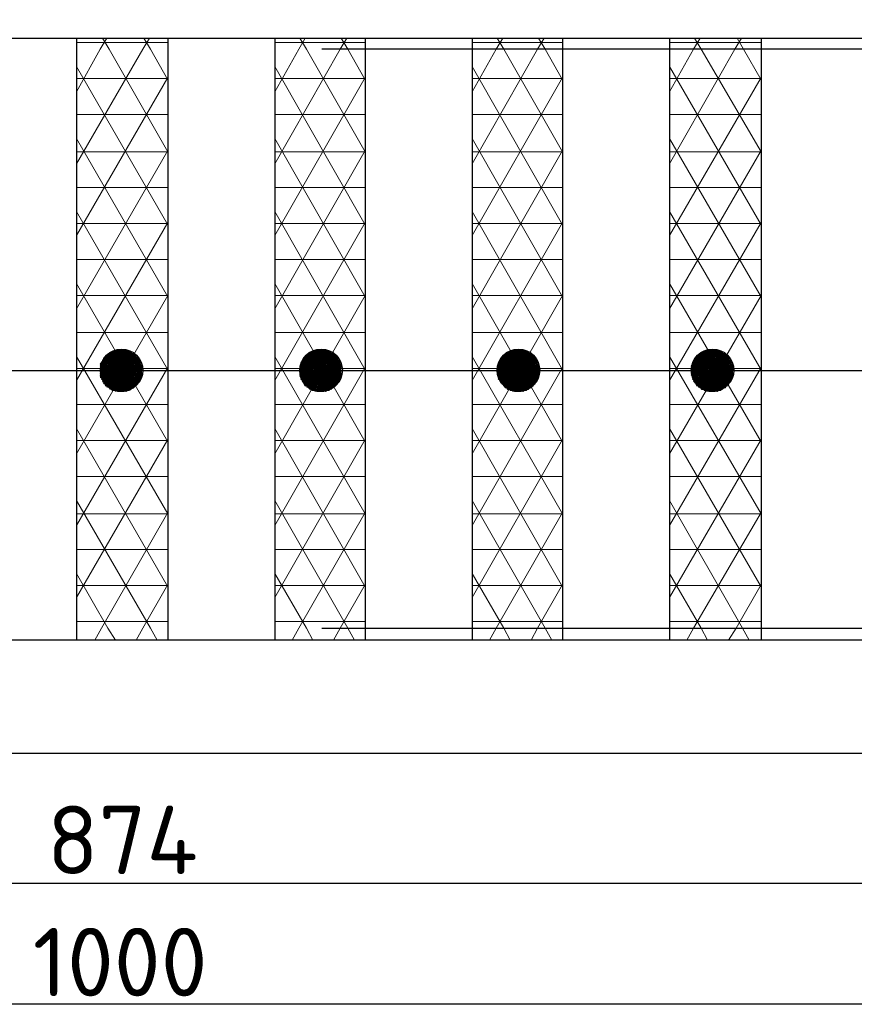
# Model space of a CAD drawing. Header units: millimetres. Extents: x -2765404 to 11272, y -239948 to 1313256.
# Tile 50 of 85: x -95660 to -92000, y -101419 to -97102. Entities that reach past the tile are written whole.
import ezdxf

# ---------------------------------------------------------------- set-up
doc = ezdxf.new("R2010")
doc.units = ezdxf.units.MM
doc.layers.add('PDF _.', color=7, linetype='Continuous', true_color=0x259400)
doc.layers.add('PDF _0', color=7, linetype='Continuous')
doc.layers.add('PDF _Текст', color=7, linetype='Continuous')
doc.styles.add('PDF ISOCPEUR', font='isocpeur.ttf')

msp = doc.modelspace()

# ---------------------------------------------------------------- linework, layer by layer
at = {"layer": 'PDF _.', "color": 7, "lineweight": 18}
for points in [[(-95411.1, -97680.3), (-95009.6, -97680.3), (-95267.7, -97230.9), (-95296.4, -97183.1)], [(-95411.1, -97417.4), (-95306, -97230.9), (-95277.3, -97183.1)], [(-95411.1, -97732.9), (-95119.5, -97230.9), (-95090.8, -97183.1)], [(-95009.6, -97364.8), (-95086, -97230.9), (-95114.7, -97183.1)], [(-94541, -97680.3), (-94144.2, -97680.3), (-94402.4, -97230.9), (-94431.1, -97183.1)], [(-94541, -97417.4), (-94435.8, -97230.9), (-94407.2, -97183.1)], [(-94541, -97732.9), (-94254.2, -97230.9), (-94225.5, -97183.1)], [(-94144.2, -97364.8), (-94220.7, -97230.9), (-94249.4, -97183.1)], [(-93675.7, -97680.3), (-93278.9, -97680.3), (-93537, -97230.9), (-93565.7, -97183.1)], [(-93675.7, -97417.4), (-93570.5, -97230.9), (-93541.8, -97183.1)], [(-93675.7, -97732.9), (-93388.8, -97230.9), (-93360.1, -97183.1)], [(-93278.9, -97364.8), (-93355.4, -97230.9), (-93384.1, -97183.1)], [(-92810.3, -97680.3), (-92408.8, -97680.3), (-92671.7, -97230.9), (-92700.4, -97183.1)], [(-92810.3, -97417.4), (-92705.2, -97230.9), (-92676.5, -97183.1)], [(-92810.3, -97732.9), (-92523.5, -97230.9), (-92494.8, -97183.1)], [(-92408.8, -97364.8), (-92485.2, -97230.9), (-92513.9, -97183.1)], [(-95411.1, -97202.2), (-95009.6, -97202.2)], [(-94541, -97202.2), (-94144.2, -97202.2)], [(-93675.7, -97202.2), (-93278.9, -97202.2)], [(-92810.3, -97202.2), (-92408.8, -97202.2)], [(-95009.6, -98000.6), (-95411.1, -97307.4)], [(-94144.2, -98000.6), (-94541, -97307.4)], [(-93278.9, -98000.6), (-93675.7, -97307.4)], [(-92408.8, -98000.6), (-92810.3, -97307.4)], [(-95411.1, -98048.4), (-95009.6, -97355.2)], [(-94541, -98048.4), (-94144.2, -97355.2)], [(-93675.7, -98048.4), (-93278.9, -97355.2)], [(-92810.3, -98048.4), (-92408.8, -97355.2)], [(-95411.1, -97360), (-95009.6, -97360)], [(-94541, -97360), (-94144.2, -97360)], [(-93675.7, -97360), (-93278.9, -97360)], [(-92810.3, -97360), (-92408.8, -97360)], [(-95411.1, -97517.8), (-95009.6, -97517.8)], [(-94541, -97517.8), (-94144.2, -97517.8)], [(-93675.7, -97517.8), (-93278.9, -97517.8)], [(-92810.3, -97517.8), (-92408.8, -97517.8)], [(-95009.6, -98316.2), (-95411.1, -97623)], [(-94144.2, -98316.2), (-94541, -97623)], [(-93278.9, -98316.2), (-93675.7, -97623)], [(-92408.8, -98316.2), (-92810.3, -97623)], [(-95411.1, -98368.8), (-95009.6, -97675.5)], [(-94541, -98368.8), (-94144.2, -97675.5)], [(-93675.7, -98368.8), (-93278.9, -97675.5)], [(-92810.3, -98368.8), (-92408.8, -97675.5)], [(-95411.1, -97838.1), (-95009.6, -97838.1)], [(-94541, -97838.1), (-94144.2, -97838.1)], [(-93675.7, -97838.1), (-93278.9, -97838.1)], [(-92810.3, -97838.1), (-92408.8, -97838.1)], [(-95009.6, -98636.5), (-95411.1, -97943.3)], [(-94144.2, -98636.5), (-94541, -97943.3)], [(-93278.9, -98636.5), (-93675.7, -97943.3)], [(-92408.8, -98636.5), (-92810.3, -97943.3)], [(-95411.1, -98684.3), (-95009.6, -97991.1)], [(-95411.1, -97995.9), (-95009.6, -97995.9)], [(-94541, -98684.3), (-94144.2, -97991.1)], [(-94541, -97995.9), (-94144.2, -97995.9)], [(-93675.7, -98684.3), (-93278.9, -97991.1)], [(-93675.7, -97995.9), (-93278.9, -97995.9)], [(-92810.3, -98684.3), (-92408.8, -97991.1)], [(-92810.3, -97995.9), (-92408.8, -97995.9)], [(-95411.1, -98153.6), (-95009.6, -98153.6)], [(-94541, -98153.6), (-94144.2, -98153.6)], [(-93675.7, -98153.6), (-93278.9, -98153.6)], [(-92810.3, -98153.6), (-92408.8, -98153.6)], [(-95009.6, -98952), (-95411.1, -98258.8)], [(-94144.2, -98952), (-94541, -98258.8)], [(-93278.9, -98952), (-93675.7, -98258.8)], [(-92408.8, -98952), (-92810.3, -98258.8)], [(-95411.1, -98311.4), (-95009.6, -98311.4), (-95411.1, -99004.6)], [(-94541, -98311.4), (-94144.2, -98311.4), (-94541, -99004.6)], [(-93675.7, -98311.4), (-93278.9, -98311.4), (-93675.7, -99004.6)], [(-92810.3, -98311.4), (-92408.8, -98311.4), (-92810.3, -99004.6)], [(-95411.1, -98473.9), (-95009.6, -98473.9)], [(-94541, -98473.9), (-94144.2, -98473.9)], [(-93675.7, -98473.9), (-93278.9, -98473.9)], [(-92810.3, -98473.9), (-92408.8, -98473.9)], [(-95306, -98670), (-95129.1, -98670), (-95301.2, -98670), (-95234.3, -98550.4)], [(-95306, -98660.4), (-95243.8, -98550.4), (-95153, -98708.2), (-95243.8, -98555.2)], [(-95181.7, -98555.2), (-95124.3, -98655.6), (-95306, -98655.6), (-95248.6, -98555.2), (-95181.7, -98555.2), (-95272.5, -98713), (-95176.9, -98555.2), (-95267.7, -98717.8), (-95172.1, -98560), (-95262.9, -98722.6), (-95306, -98641.3), (-95262.9, -98560), (-95167.3, -98560), (-95258.2, -98722.6), (-95167.3, -98564.8), (-95124.3, -98636.5)], [(-95306, -98650.8), (-95253.4, -98555.2), (-95176.9, -98555.2), (-95124.3, -98650.8), (-95162.5, -98717.8), (-95267.7, -98717.8), (-95306, -98646.1)], [(-95258.2, -98560), (-95306, -98646.1), (-95124.3, -98646.1)], [(-95306, -98631.7), (-95267.7, -98564.8), (-95162.5, -98564.8), (-95253.4, -98722.6)], [(-95239, -98550.4), (-95148.2, -98703.4), (-95234.3, -98550.4), (-95143.4, -98698.6), (-95229.5, -98550.4), (-95301.2, -98674.7), (-95129.1, -98674.7), (-95200.8, -98550.4), (-95129.1, -98670), (-95196, -98550.4)], [(-95301.2, -98679.5), (-95224.7, -98550.4), (-95301.2, -98679.5)], [(-95296.4, -98679.5), (-95133.9, -98679.5), (-95205.6, -98550.4)], [(-95219.9, -98550.4), (-95296.4, -98684.3), (-95133.9, -98684.3)], [(-95224.7, -98550.4), (-95138.6, -98693.9), (-95219.9, -98550.4), (-95138.6, -98689.1), (-95291.6, -98689.1), (-95210.3, -98550.4), (-95133.9, -98684.3), (-95215.1, -98550.4), (-95296.4, -98689.1), (-95133.9, -98689.1)], [(-95291.6, -98698.6), (-95205.6, -98550.4), (-95291.6, -98693.9), (-95138.6, -98693.9)], [(-95286.8, -98703.4), (-95196, -98550.4), (-95282.1, -98703.4), (-95148.2, -98703.4)], [(-95286.8, -98698.6), (-95200.8, -98550.4)], [(-95191.2, -98550.4), (-95282.1, -98708.2), (-95153, -98708.2), (-95277.3, -98708.2), (-95186.4, -98550.4)], [(-95277.3, -98713), (-95186.4, -98555.2), (-95124.3, -98660.4), (-95153, -98708.2)], [(-95124.3, -98631.7), (-95176.9, -98727.3), (-95272.5, -98564.8), (-95157.8, -98564.8), (-95253.4, -98727.3), (-95181.7, -98727.3), (-95272.5, -98569.6)], [(-95176.9, -98722.6), (-95267.7, -98564.8)], [(-95262.9, -98717.8), (-95167.3, -98717.8), (-95124.3, -98641.3), (-95172.1, -98560)], [(-95262.9, -98564.8), (-95172.1, -98722.6), (-95262.9, -98560)], [(-95167.3, -98717.8), (-95258.2, -98560), (-95162.5, -98717.8), (-95253.4, -98555.2)], [(-95157.8, -98713), (-95248.6, -98555.2), (-95157.8, -98713)], [(-94431.1, -98660.4), (-94368.9, -98550.4)], [(-94321.1, -98550.4), (-94407.2, -98703.4), (-94316.3, -98550.4), (-94407.2, -98708.2), (-94431.1, -98665.2)], [(-94431.1, -98650.8), (-94378.5, -98555.2), (-94302, -98555.2), (-94249.4, -98650.8), (-94287.6, -98717.8), (-94392.8, -98717.8), (-94302, -98555.2), (-94392.8, -98713)], [(-94292.4, -98560), (-94388, -98560), (-94431.1, -98641.3), (-94388, -98722.6), (-94292.4, -98560), (-94383.3, -98722.6), (-94287.6, -98564.8), (-94378.5, -98722.6), (-94431.1, -98636.5), (-94249.4, -98636.5), (-94297.2, -98722.6), (-94383.3, -98722.6)], [(-94383.3, -98560), (-94431.1, -98646.1), (-94249.4, -98646.1)], [(-94431.1, -98631.7), (-94392.8, -98564.8), (-94287.6, -98564.8), (-94249.4, -98636.5)], [(-94254.2, -98670), (-94321.1, -98550.4), (-94249.4, -98670), (-94426.3, -98670), (-94254.2, -98670), (-94268.5, -98698.6)], [(-94354.6, -98550.4), (-94426.3, -98674.7), (-94254.2, -98674.7), (-94325.9, -98550.4), (-94411.9, -98698.6), (-94330.7, -98550.4), (-94416.7, -98693.9), (-94263.7, -98693.9)], [(-94345, -98550.4), (-94263.7, -98693.9), (-94349.8, -98550.4), (-94426.3, -98679.5), (-94254.2, -98679.5), (-94330.7, -98550.4)], [(-94426.3, -98670), (-94359.4, -98550.4), (-94273.3, -98703.4), (-94364.1, -98550.4), (-94278.1, -98708.2), (-94368.9, -98555.2)], [(-94259, -98684.3), (-94421.5, -98684.3), (-94345, -98550.4), (-94421.5, -98679.5), (-94259, -98679.5)], [(-94340.2, -98550.4), (-94421.5, -98689.1), (-94259, -98689.1), (-94340.2, -98550.4), (-94259, -98684.3), (-94335.4, -98550.4), (-94416.7, -98689.1), (-94263.7, -98689.1)], [(-94402.4, -98708.2), (-94311.5, -98550.4)], [(-94273.3, -98708.2), (-94402.4, -98708.2), (-94278.1, -98708.2), (-94249.4, -98660.4), (-94311.5, -98555.2), (-94402.4, -98713)], [(-94306.8, -98555.2), (-94397.6, -98713), (-94282.9, -98713)], [(-94397.6, -98564.8), (-94282.9, -98564.8), (-94373.7, -98727.3), (-94282.9, -98569.6), (-94249.4, -98626.9)], [(-94302, -98727.3), (-94392.8, -98564.8), (-94302, -98722.6)], [(-94292.4, -98722.6), (-94388, -98560)], [(-94297.2, -98722.6), (-94388, -98564.8)], [(-94292.4, -98717.8), (-94383.3, -98560), (-94287.6, -98717.8), (-94378.5, -98555.2)], [(-94282.9, -98713), (-94373.7, -98555.2), (-94282.9, -98713)], [(-94268.5, -98698.6), (-94354.6, -98550.4), (-94268.5, -98698.6)], [(-93565.7, -98660.4), (-93498.8, -98550.4), (-93560.9, -98665.2), (-93384.1, -98665.2), (-93451, -98550.4), (-93384.1, -98670), (-93560.9, -98670), (-93388.8, -98670), (-93403.2, -98698.6), (-93546.6, -98698.6), (-93398.4, -98698.6)], [(-93565.7, -98650.8), (-93508.4, -98555.2), (-93441.4, -98555.2), (-93384.1, -98655.6), (-93565.7, -98655.6), (-93503.6, -98555.2), (-93412.7, -98708.2)], [(-93565.7, -98655.6), (-93532.3, -98713), (-93417.5, -98713), (-93508.4, -98555.2), (-93412.7, -98713)], [(-93379.3, -98646.1), (-93565.7, -98646.1), (-93517.9, -98560), (-93427.1, -98560)], [(-93513.1, -98722.6), (-93565.7, -98636.5), (-93379.3, -98636.5), (-93431.9, -98722.6), (-93517.9, -98722.6), (-93427.1, -98560), (-93522.7, -98722.6)], [(-93517.9, -98722.6), (-93565.7, -98641.3), (-93522.7, -98560), (-93427.1, -98722.6)], [(-93441.4, -98727.3), (-93384.1, -98626.9), (-93565.7, -98626.9), (-93508.4, -98727.3), (-93436.6, -98727.3), (-93527.5, -98564.8), (-93431.9, -98722.6), (-93522.7, -98564.8), (-93422.3, -98564.8), (-93379.3, -98636.5)], [(-93565.7, -98631.7), (-93527.5, -98564.8), (-93417.5, -98564.8), (-93508.4, -98727.3), (-93417.5, -98569.6), (-93384.1, -98626.9)], [(-93560.9, -98670), (-93494, -98550.4), (-93451, -98550.4)], [(-93556.2, -98679.5), (-93479.7, -98550.4), (-93398.4, -98693.9), (-93484.5, -98550.4), (-93403.2, -98698.6), (-93489.2, -98550.4), (-93560.9, -98674.7), (-93388.8, -98674.7), (-93460.5, -98550.4)], [(-93560.9, -98679.5), (-93484.5, -98550.4)], [(-93398.4, -98689.1), (-93551.4, -98689.1), (-93393.6, -98689.1), (-93474.9, -98550.4), (-93393.6, -98684.3), (-93470.1, -98550.4), (-93551.4, -98689.1), (-93474.9, -98550.4), (-93556.2, -98684.3), (-93393.6, -98684.3)], [(-93388.8, -98679.5), (-93465.3, -98550.4), (-93551.4, -98693.9), (-93398.4, -98693.9)], [(-93546.6, -98698.6), (-93460.5, -98550.4), (-93546.6, -98698.6)], [(-93541.8, -98703.4), (-93408, -98703.4), (-93498.8, -98550.4), (-93408, -98708.2), (-93537, -98708.2), (-93412.7, -98708.2), (-93384.1, -98660.4), (-93446.2, -98555.2)], [(-93388.8, -98670), (-93455.8, -98550.4), (-93541.8, -98703.4), (-93451, -98550.4), (-93537, -98708.2), (-93446.2, -98550.4)], [(-93532.3, -98713), (-93441.4, -98555.2), (-93532.3, -98713)], [(-93513.1, -98560), (-93422.3, -98717.8), (-93513.1, -98555.2), (-93431.9, -98555.2), (-93527.5, -98717.8), (-93422.3, -98717.8)], [(-93527.5, -98713), (-93436.6, -98555.2), (-93384.1, -98650.8), (-93417.5, -98717.8)], [(-93427.1, -98717.8), (-93517.9, -98560)], [(-93513.1, -98722.6), (-93422.3, -98564.8), (-93513.1, -98722.6)], [(-93403.2, -98703.4), (-93494, -98550.4)], [(-92714.7, -98660.4), (-92652.6, -98550.4)], [(-92714.7, -98650.8), (-92662.1, -98555.2), (-92580.9, -98555.2)], [(-92533.1, -98646.1), (-92714.7, -98646.1), (-92666.9, -98560), (-92576.1, -98560)], [(-92671.7, -98722.6), (-92576.1, -98560), (-92666.9, -98722.6), (-92571.3, -98564.8), (-92662.1, -98722.6), (-92714.7, -98636.5), (-92533.1, -98636.5), (-92580.9, -98722.6), (-92666.9, -98722.6), (-92714.7, -98641.3), (-92671.7, -98560), (-92576.1, -98722.6)], [(-92714.7, -98631.7), (-92676.5, -98564.8)], [(-92552.2, -98698.6), (-92537.8, -98670), (-92709.9, -98670), (-92533.1, -98670), (-92600, -98550.4), (-92533.1, -98665.2), (-92709.9, -98665.2), (-92647.8, -98550.4), (-92600, -98550.4)], [(-92638.2, -98550.4), (-92709.9, -98674.7), (-92537.8, -98674.7), (-92609.6, -98550.4)], [(-92709.9, -98670), (-92643, -98550.4), (-92557, -98703.4), (-92647.8, -98550.4), (-92557, -98708.2), (-92686, -98708.2), (-92561.7, -98708.2), (-92533.1, -98660.4), (-92595.2, -98555.2)], [(-92705.2, -98689.1), (-92623.9, -98550.4), (-92705.2, -98684.3), (-92542.6, -98684.3)], [(-92700.4, -98689.1), (-92619.1, -98550.4), (-92542.6, -98684.3), (-92623.9, -98550.4), (-92542.6, -98689.1), (-92700.4, -98689.1), (-92547.4, -98689.1)], [(-92537.8, -98679.5), (-92614.3, -98550.4), (-92700.4, -98693.9), (-92547.4, -98693.9)], [(-92695.6, -98698.6), (-92609.6, -98550.4), (-92695.6, -98698.6)], [(-92537.8, -98670), (-92604.8, -98550.4), (-92690.8, -98703.4), (-92600, -98550.4), (-92686, -98708.2), (-92595.2, -98550.4)], [(-92681.3, -98713), (-92590.4, -98555.2), (-92681.3, -98713)], [(-92676.5, -98713), (-92585.6, -98555.2), (-92676.5, -98717.8), (-92571.3, -98717.8)], [(-92533.1, -98636.5), (-92571.3, -98564.8), (-92676.5, -98564.8), (-92566.5, -98564.8), (-92657.4, -98727.3), (-92566.5, -98569.6), (-92533.1, -98626.9)], [(-92585.6, -98727.3), (-92676.5, -98564.8), (-92580.9, -98722.6), (-92671.7, -98564.8)], [(-92528.3, -98641.3), (-92580.9, -98560), (-92671.7, -98717.8), (-92576.1, -98717.8), (-92533.1, -98641.3)], [(-92576.1, -98717.8), (-92666.9, -98560)], [(-92662.1, -98560), (-92571.3, -98717.8), (-92662.1, -98555.2)], [(-92566.5, -98713), (-92657.4, -98555.2), (-92566.5, -98713)], [(-92561.7, -98708.2), (-92652.6, -98555.2)], [(-92552.2, -98698.6), (-92638.2, -98550.4), (-92552.2, -98698.6)], [(-92566.5, -98717.8), (-92533.1, -98650.8), (-92585.6, -98555.2)], [(-95411.1, -99267.6), (-95009.6, -99267.6), (-95411.1, -98579.1)], [(-95191.2, -98727.3), (-95282.1, -98574.3), (-95148.2, -98574.3), (-95239, -98732.1), (-95306, -98612.6)], [(-95153, -98574.3), (-95124.3, -98622.2), (-95186.4, -98727.3), (-95243.8, -98727.3), (-95306, -98617.4), (-95124.3, -98617.4), (-95191.2, -98732.1)], [(-95234.3, -98732.1), (-95301.2, -98612.6), (-95129.1, -98612.6), (-95306, -98612.6), (-95282.1, -98579.1), (-95196, -98732.1), (-95286.8, -98579.1), (-95148.2, -98579.1), (-95234.3, -98732.1), (-95143.4, -98579.1)], [(-95224.7, -98732.1), (-95301.2, -98603)], [(-95229.5, -98732.1), (-95301.2, -98607.8), (-95129.1, -98607.8), (-95200.8, -98732.1)], [(-95291.6, -98588.7), (-95138.6, -98588.7), (-95224.7, -98732.1), (-95143.4, -98583.9), (-95229.5, -98732.1), (-95200.8, -98732.1), (-95286.8, -98583.9), (-95205.6, -98732.1), (-95291.6, -98588.7), (-95210.3, -98732.1), (-95133.9, -98598.2), (-95296.4, -98598.2)], [(-95219.9, -98732.1), (-95138.6, -98593.5), (-95296.4, -98593.5), (-95133.9, -98593.5), (-95215.1, -98732.1), (-95296.4, -98593.5)], [(-95219.9, -98732.1), (-95296.4, -98598.2), (-95219.9, -98732.1)], [(-95286.8, -98583.9), (-95143.4, -98583.9), (-95291.6, -98583.9)], [(-95277.3, -98569.6), (-95186.4, -98727.3), (-95277.3, -98574.3), (-95153, -98574.3), (-95243.8, -98727.3), (-95153, -98569.6)], [(-95124.3, -98626.9), (-95157.8, -98569.6)], [(-95129.1, -98607.8), (-95143.4, -98583.9)], [(-94541, -99267.6), (-94144.2, -99267.6), (-94541, -98579.1)], [(-94278.1, -98574.3), (-94368.9, -98727.3), (-94278.1, -98569.6), (-94397.6, -98569.6), (-94431.1, -98622.2), (-94368.9, -98727.3), (-94311.5, -98727.3), (-94249.4, -98622.2), (-94278.1, -98574.3), (-94402.4, -98574.3)], [(-94254.2, -98612.6), (-94426.3, -98612.6), (-94249.4, -98612.6), (-94321.1, -98732.1), (-94407.2, -98579.1), (-94316.3, -98732.1), (-94249.4, -98617.4), (-94431.1, -98617.4), (-94364.1, -98727.3)], [(-94407.2, -98574.3), (-94273.3, -98574.3), (-94364.1, -98732.1), (-94426.3, -98612.6), (-94359.4, -98732.1)], [(-94426.3, -98612.6), (-94407.2, -98579.1), (-94268.5, -98579.1), (-94359.4, -98732.1), (-94273.3, -98579.1)], [(-94416.7, -98583.9), (-94263.7, -98583.9), (-94349.8, -98732.1), (-94426.3, -98603), (-94254.2, -98603), (-94421.5, -98603)], [(-94421.5, -98598.2), (-94259, -98598.2), (-94335.4, -98732.1), (-94416.7, -98588.7), (-94330.7, -98732.1), (-94254.2, -98603), (-94325.9, -98732.1), (-94254.2, -98607.8), (-94426.3, -98607.8), (-94354.6, -98732.1)], [(-94416.7, -98593.5), (-94259, -98593.5), (-94421.5, -98593.5), (-94340.2, -98732.1), (-94421.5, -98598.2), (-94345, -98732.1)], [(-94416.7, -98588.7), (-94263.7, -98588.7), (-94345, -98732.1), (-94263.7, -98593.5)], [(-94411.9, -98583.9), (-94268.5, -98583.9), (-94354.6, -98732.1), (-94325.9, -98732.1)], [(-94325.9, -98732.1), (-94411.9, -98583.9), (-94325.9, -98732.1)], [(-94316.3, -98727.3), (-94402.4, -98574.3), (-94311.5, -98727.3)], [(-94306.8, -98727.3), (-94397.6, -98569.6), (-94306.8, -98727.3)], [(-94340.2, -98732.1), (-94259, -98593.5)], [(-94254.2, -98607.8), (-94268.5, -98583.9)], [(-93675.7, -99267.6), (-93278.9, -99267.6), (-93675.7, -98579.1)], [(-93412.7, -98574.3), (-93384.1, -98622.2), (-93446.2, -98727.3), (-93503.6, -98727.3), (-93565.7, -98622.2), (-93532.3, -98569.6), (-93412.7, -98569.6), (-93503.6, -98727.3)], [(-93537, -98574.3), (-93412.7, -98574.3), (-93498.8, -98727.3), (-93565.7, -98617.4)], [(-93560.9, -98612.6), (-93541.8, -98579.1), (-93403.2, -98579.1), (-93489.2, -98732.1), (-93403.2, -98583.9), (-93546.6, -98583.9), (-93398.4, -98583.9), (-93484.5, -98732.1), (-93556.2, -98603), (-93388.8, -98603), (-93560.9, -98603)], [(-93408, -98579.1), (-93494, -98732.1), (-93560.9, -98612.6), (-93489.2, -98732.1), (-93560.9, -98607.8), (-93388.8, -98607.8), (-93455.8, -98732.1), (-93384.1, -98612.6)], [(-93560.9, -98617.4), (-93384.1, -98617.4), (-93451, -98732.1), (-93541.8, -98579.1), (-93455.8, -98732.1)], [(-93551.4, -98588.7), (-93398.4, -98588.7), (-93479.7, -98732.1), (-93556.2, -98598.2), (-93474.9, -98732.1)], [(-93489.2, -98732.1), (-93460.5, -98732.1), (-93388.8, -98603), (-93465.3, -98732.1), (-93551.4, -98588.7), (-93470.1, -98732.1), (-93551.4, -98593.5), (-93393.6, -98593.5), (-93556.2, -98593.5)], [(-93556.2, -98598.2), (-93393.6, -98598.2), (-93470.1, -98732.1)], [(-93460.5, -98732.1), (-93546.6, -98583.9), (-93460.5, -98732.1)], [(-93541.8, -98574.3), (-93408, -98574.3), (-93498.8, -98732.1)], [(-93451, -98727.3), (-93537, -98574.3), (-93446.2, -98727.3)], [(-93441.4, -98727.3), (-93532.3, -98569.6), (-93441.4, -98727.3)], [(-93474.9, -98732.1), (-93393.6, -98593.5), (-93474.9, -98732.1)], [(-93388.8, -98607.8), (-93398.4, -98583.9)], [(-92810.3, -99267.6), (-92408.8, -99267.6), (-92810.3, -98579.1)], [(-92561.7, -98574.3), (-92533.1, -98622.2), (-92595.2, -98727.3), (-92652.6, -98727.3), (-92714.7, -98622.2), (-92681.3, -98569.6), (-92561.7, -98569.6), (-92652.6, -98727.3)], [(-92686, -98574.3), (-92561.7, -98574.3), (-92647.8, -98727.3), (-92714.7, -98617.4), (-92533.1, -98617.4), (-92600, -98732.1), (-92690.8, -98579.1), (-92604.8, -98732.1), (-92533.1, -98612.6)], [(-92705.2, -98603), (-92537.8, -98603), (-92709.9, -98603), (-92633.5, -98732.1), (-92547.4, -98583.9), (-92695.6, -98583.9), (-92552.2, -98583.9), (-92638.2, -98732.1), (-92552.2, -98579.1), (-92690.8, -98579.1), (-92709.9, -98612.6)], [(-92705.2, -98598.2), (-92542.6, -98598.2), (-92619.1, -98732.1), (-92700.4, -98588.7), (-92614.3, -98732.1), (-92537.8, -98603), (-92609.6, -98732.1), (-92537.8, -98607.8), (-92709.9, -98607.8), (-92638.2, -98732.1), (-92609.6, -98732.1)], [(-92628.7, -98732.1), (-92705.2, -98598.2), (-92623.9, -98732.1), (-92700.4, -98593.5), (-92542.6, -98593.5), (-92705.2, -98593.5)], [(-92700.4, -98588.7), (-92547.4, -98588.7), (-92628.7, -98732.1), (-92542.6, -98593.5), (-92623.9, -98732.1)], [(-92609.6, -98732.1), (-92695.6, -98583.9), (-92609.6, -98732.1)], [(-92690.8, -98574.3), (-92557, -98574.3), (-92647.8, -98732.1)], [(-92600, -98727.3), (-92686, -98574.3), (-92595.2, -98727.3)], [(-92590.4, -98727.3), (-92681.3, -98569.6), (-92590.4, -98727.3)], [(-92643, -98732.1), (-92557, -98579.1)], [(-92537.8, -98607.8), (-92552.2, -98583.9)], [(-95411.1, -99320.2), (-95009.6, -98626.9)], [(-95411.1, -98631.7), (-95009.6, -98631.7)], [(-95306, -98622.2), (-95124.3, -98622.2), (-95306, -98622.2)], [(-95253.4, -98727.3), (-95306, -98626.9), (-95124.3, -98626.9), (-95181.7, -98727.3)], [(-95306, -98631.7), (-95124.3, -98631.7), (-95306, -98631.7)], [(-95306, -98641.3), (-95124.3, -98641.3), (-95306, -98641.3)], [(-95306, -98650.8), (-95124.3, -98650.8), (-95306, -98650.8)], [(-95196, -98732.1), (-95129.1, -98612.6)], [(-94541, -99320.2), (-94144.2, -98626.9)], [(-94541, -98631.7), (-94144.2, -98631.7)], [(-94431.1, -98622.2), (-94249.4, -98622.2), (-94431.1, -98622.2)], [(-94373.7, -98727.3), (-94431.1, -98626.9), (-94249.4, -98626.9), (-94306.8, -98727.3)], [(-94431.1, -98631.7), (-94249.4, -98631.7), (-94431.1, -98631.7)], [(-94431.1, -98641.3), (-94249.4, -98641.3), (-94431.1, -98641.3)], [(-94392.8, -98717.8), (-94431.1, -98646.1)], [(-94431.1, -98650.8), (-94249.4, -98650.8), (-94431.1, -98650.8)], [(-94378.5, -98727.3), (-94302, -98727.3), (-94249.4, -98631.7)], [(-93675.7, -99320.2), (-93278.9, -98626.9)], [(-93675.7, -98631.7), (-93278.9, -98631.7)], [(-93565.7, -98622.2), (-93384.1, -98622.2), (-93565.7, -98622.2)], [(-93436.6, -98727.3), (-93384.1, -98631.7), (-93565.7, -98631.7), (-93379.3, -98631.7)], [(-93565.7, -98641.3), (-93379.3, -98641.3), (-93565.7, -98641.3)], [(-93527.5, -98717.8), (-93565.7, -98646.1)], [(-93565.7, -98650.8), (-93384.1, -98650.8), (-93565.7, -98650.8)], [(-93560.9, -98612.6), (-93384.1, -98612.6), (-93560.9, -98612.6)], [(-92810.3, -99320.2), (-92408.8, -98626.9)], [(-92810.3, -98631.7), (-92408.8, -98631.7)], [(-92714.7, -98622.2), (-92533.1, -98622.2), (-92714.7, -98622.2)], [(-92533.1, -98631.7), (-92585.6, -98727.3), (-92657.4, -98727.3), (-92714.7, -98626.9), (-92533.1, -98626.9), (-92590.4, -98727.3)], [(-92714.7, -98631.7), (-92533.1, -98631.7), (-92714.7, -98631.7)], [(-92714.7, -98641.3), (-92528.3, -98641.3), (-92714.7, -98641.3)], [(-92676.5, -98717.8), (-92714.7, -98646.1)], [(-92714.7, -98650.8), (-92533.1, -98650.8), (-92714.7, -98650.8)], [(-92709.9, -98612.6), (-92533.1, -98612.6), (-92709.9, -98612.6)], [(-92643, -98732.1), (-92709.9, -98612.6), (-92643, -98732.1)], [(-95306, -98655.6), (-95272.5, -98713), (-95157.8, -98713)], [(-95306, -98660.4), (-95124.3, -98660.4), (-95306, -98660.4)], [(-95282.1, -98708.2), (-95306, -98665.2)], [(-95301.2, -98679.5), (-95129.1, -98679.5)], [(-95143.4, -98698.6), (-95129.1, -98670)], [(-94397.6, -98713), (-94431.1, -98655.6)], [(-94431.1, -98660.4), (-94249.4, -98660.4), (-94431.1, -98660.4)], [(-93565.7, -98660.4), (-93384.1, -98660.4), (-93565.7, -98660.4)], [(-93537, -98708.2), (-93560.9, -98665.2)], [(-93556.2, -98679.5), (-93388.8, -98679.5), (-93556.2, -98679.5)], [(-92714.7, -98655.6), (-92681.3, -98713), (-92566.5, -98713)], [(-92714.7, -98660.4), (-92533.1, -98660.4), (-92714.7, -98660.4)], [(-92690.8, -98708.2), (-92709.9, -98665.2)], [(-95286.8, -98698.6), (-95143.4, -98698.6), (-95286.8, -98698.6)], [(-94411.9, -98698.6), (-94268.5, -98698.6), (-94411.9, -98698.6)], [(-94407.2, -98703.4), (-94273.3, -98703.4)], [(-92695.6, -98698.6), (-92552.2, -98698.6), (-92695.6, -98698.6)], [(-92690.8, -98703.4), (-92557, -98703.4)], [(-95411.1, -98789.5), (-95009.6, -98789.5)], [(-94541, -98789.5), (-94144.2, -98789.5)], [(-93675.7, -98789.5), (-93278.9, -98789.5)], [(-92810.3, -98789.5), (-92408.8, -98789.5)], [(-95009.6, -99587.9), (-95411.1, -98894.7)], [(-94144.2, -99587.9), (-94541, -98894.7)], [(-93278.9, -99587.9), (-93675.7, -98894.7)], [(-92408.8, -99587.9), (-92810.3, -98894.7)], [(-95411.1, -99635.7), (-95009.6, -98942.5)], [(-95411.1, -98947.3), (-95009.6, -98947.3)], [(-94541, -99635.7), (-94144.2, -98942.5)], [(-94541, -98947.3), (-94144.2, -98947.3)], [(-93675.7, -99635.7), (-93278.9, -98942.5)], [(-93675.7, -98947.3), (-93278.9, -98947.3)], [(-92810.3, -99635.7), (-92408.8, -98942.5)], [(-92810.3, -98947.3), (-92408.8, -98947.3)], [(-95411.1, -99105), (-95009.6, -99105)], [(-94541, -99105), (-94144.2, -99105)], [(-93675.7, -99105), (-93278.9, -99105)], [(-92810.3, -99105), (-92408.8, -99105)], [(-95057.4, -99822.2), (-95086, -99769.6), (-95411.1, -99210.2)], [(-94192, -99822.2), (-94220.7, -99769.6), (-94541, -99210.2)], [(-93326.7, -99822.2), (-93355.4, -99769.6), (-93675.7, -99210.2)], [(-92461.3, -99822.2), (-92490, -99769.6), (-92810.3, -99210.2)], [(-95329.9, -99822.2), (-95301.2, -99769.6), (-95009.6, -99262.8)], [(-94464.5, -99822.2), (-94435.8, -99769.6), (-94144.2, -99262.8)], [(-93599.2, -99822.2), (-93570.5, -99769.6), (-93278.9, -99262.8)], [(-92733.9, -99822.2), (-92705.2, -99769.6), (-92408.8, -99262.8)], [(-95411.1, -99425.3), (-95009.6, -99425.3)], [(-94541, -99425.3), (-94144.2, -99425.3)], [(-93675.7, -99425.3), (-93278.9, -99425.3)], [(-92810.3, -99425.3), (-92408.8, -99425.3)], [(-95239, -99822.2), (-95272.5, -99769.6), (-95411.1, -99530.5)], [(-94373.7, -99822.2), (-94402.4, -99769.6), (-94541, -99530.5)], [(-93508.4, -99822.2), (-93537, -99769.6), (-93675.7, -99530.5)], [(-92643, -99822.2), (-92671.7, -99769.6), (-92810.3, -99530.5)], [(-95411.1, -99583.1), (-95009.6, -99583.1)], [(-95148.2, -99822.2), (-95119.5, -99769.6), (-95009.6, -99578.3)], [(-94541, -99583.1), (-94144.2, -99583.1)], [(-94282.9, -99822.2), (-94254.2, -99769.6), (-94144.2, -99578.3)], [(-93675.7, -99583.1), (-93278.9, -99583.1)], [(-93417.5, -99822.2), (-93388.8, -99769.6), (-93278.9, -99578.3)], [(-92810.3, -99583.1), (-92408.8, -99583.1)], [(-92552.2, -99822.2), (-92518.7, -99769.6), (-92408.8, -99578.3)], [(-95411.1, -99740.9), (-95009.6, -99740.9)], [(-94541, -99740.9), (-94144.2, -99740.9)], [(-93675.7, -99740.9), (-93278.9, -99740.9)], [(-92810.3, -99740.9), (-92408.8, -99740.9)]]:
    msp.add_lwpolyline(points, dxfattribs=at)
for points in [[(-95191.2, -98550.4), (-95124.3, -98665.2), (-95306, -98665.2), (-95239, -98550.4)], [(-94316.3, -98550.4), (-94249.4, -98665.2), (-94431.1, -98665.2), (-94364.1, -98550.4)], [(-94306.8, -98555.2), (-94249.4, -98655.6), (-94431.1, -98655.6), (-94373.7, -98555.2)], [(-94297.2, -98560), (-94388, -98717.8), (-94292.4, -98717.8), (-94249.4, -98641.3)], [(-93431.9, -98560), (-93522.7, -98717.8), (-93427.1, -98717.8), (-93379.3, -98641.3)], [(-92590.4, -98555.2), (-92533.1, -98655.6), (-92714.7, -98655.6), (-92657.4, -98555.2)], [(-92628.7, -98550.4), (-92547.4, -98693.9), (-92633.5, -98550.4), (-92709.9, -98679.5), (-92537.8, -98679.5), (-92705.2, -98679.5)], [(-95306, -98622.2), (-95277.3, -98569.6), (-95157.8, -98569.6), (-95248.6, -98727.3)], [(-95129.1, -98603), (-95205.6, -98732.1), (-95133.9, -98603), (-95301.2, -98603)], [(-95306, -98636.5), (-95124.3, -98636.5), (-95172.1, -98722.6), (-95258.2, -98722.6)]]:
    msp.add_lwpolyline(points, close=True, dxfattribs=at)
at = {"layer": 'PDF _0', "lineweight": 30}
msp.add_lwpolyline([(-100043.8, -96681.1), (-90376.9, -96681.1), (-90376.9, -100319.4), (-100043.8, -100319.4)], close=True, dxfattribs=at)
for points in [[(-100043.8, -97183.1), (-90376.9, -97183.1)], [(-95411.1, -97183.1), (-95411.1, -99822.2)], [(-95009.6, -97183.1), (-95009.6, -99822.2)], [(-94541, -97183.1), (-94541, -99822.2)], [(-94144.2, -97183.1), (-94144.2, -99822.2)], [(-93675.7, -97183.1), (-93675.7, -99822.2)], [(-93278.9, -97183.1), (-93278.9, -99822.2)], [(-92810.3, -97183.1), (-92810.3, -99822.2)], [(-92408.8, -97183.1), (-92408.8, -99822.2)], [(-90376.9, -99822.2), (-100043.8, -99822.2)]]:
    msp.add_lwpolyline(points, dxfattribs=at)
at = {"layer": 'PDF _0', "lineweight": 25}
for points in [[(-94335.4, -99769.6), (-90429.5, -99769.6), (-90429.5, -97230.9), (-94335.4, -97230.9)], [(-91744.2, -98641.3), (-102615.9, -98641.3)], [(-99341, -100888.3), (-91079.7, -100888.3)], [(-90577.7, -101419), (-99843, -101419)]]:
    msp.add_lwpolyline(points, dxfattribs=at)
for centre in [(-95212.7, -98638.9), (-94337.8, -98638.9), (-93472.5, -98638.9), (-92621.5, -98638.9)]:
    msp.add_circle(centre, 93.2, dxfattribs=at)

# ---------------------------------------------------------------- texts
at = {"layer": 'PDF _Текст', "color": 5, "char_height": 299.99, "attachment_point": 7, "style": 'PDF ISOCPEUR'}
for s, insert in [('874', (-95540.2, -100848.2)), ('1000', (-95602.4, -101383.7))]:
    msp.add_mtext(s, dxfattribs=dict(at, insert=insert))

doc.saveas('drawing.dxf')
